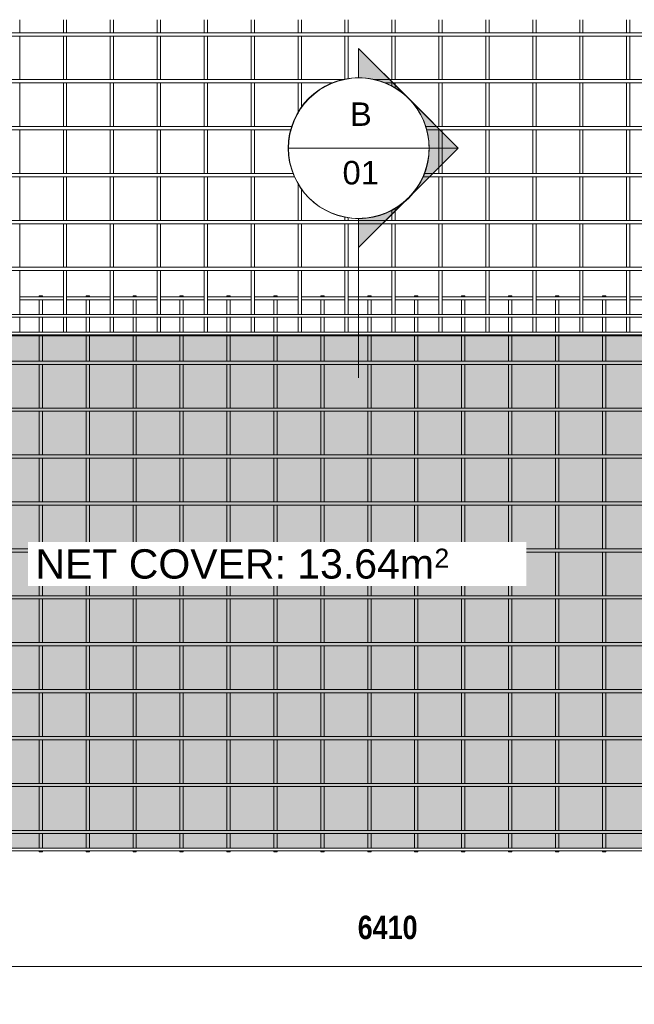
# Model space of a CAD drawing. Header units: millimetres. Extents: x -1324 to 8754, y -849 to 3349.
# Tile 2 of 4: x 1096 to 3715, y -849 to 3349. Entities that reach past the tile are written whole.
import ezdxf

# ---------------------------------------------------------------- set-up
doc = ezdxf.new("R2010")
doc.units = ezdxf.units.MM
for name, color, linetype, lineweight in [('A-ANNO-DIMS', 211, 'Continuous', 9), ('A-ANNO-DIMS-50', 211, 'Continuous', 9), ('A-DETL-GENF', 92, 'Continuous', 18), ('A-DETL-THIN', 151, 'Continuous', 18), ('A-GENM', 13, 'Continuous', 18), ('G-ANNO-SYMB', 111, 'Continuous', 9), ('G-ANNO-TEXT', 231, 'Continuous', 9)]:
    doc.layers.add(name, color=color, linetype=linetype, lineweight=lineweight)
doc.styles.add('Arial', font='arial.ttf', dxfattribs={"height": 100})
doc.styles.add('Arial_1', font='arial.ttf', dxfattribs={"height": 125})
doc.styles.add('Arial_2', font='arial.ttf', dxfattribs={"height": 81.236361})
doc.styles.add('TechnicBold', font='techb___.ttf', dxfattribs={"height": 100})
doc.dimstyles.new('Technic_-_DiagonalSlash', dxfattribs={"dimscale": 304.8, "dimtxt": 134.269535, "dimasz": 0.410105, "dimexe": 0.393701, "dimexo": 0.82021, "dimgap": 0.287073, "dimtad": 1, "dimdec": 0, "dimzin": 0, "dimdsep": 46, "dimtxsty": 'TechnicBold', "dimblk1": 'OBLIQUE', "dimblk2": 'OBLIQUE', "dimsah": 1, "dimcen": 0.09, "dimdle": 0.393701, "dimazin": 0, "dimtfac": 1, "dimtdec": 4, "dimtix": 1, "dimtmove": 0, "dimatfit": 3, "dimfxl": 1, "dimtvp": 1, "dimtfill": 1, "dimtolj": 1, "dimtzin": 0, "dimarcsym": 2})

# ---------------------------------------------------------------- blocks, each defined once
blk = doc.blocks.new('United Steel ML72 Double Mesh - United Steel ML72 Double Mesh-287847-Level 1')
at = {"layer": 'A-GENM'}
for p, q in [((-3252, 0), (-3252, -4)), ((-3238, 0), (-3252, 0)), ((-3238, -4), (-3238, 0)), ((-3052, 0), (-3052, -4)), ((-3038, 0), (-3052, 0)), ((-3038, -4), (-3038, 0)), ((-2852, 0), (-2852, -4)), ((-2838, 0), (-2852, 0)), ((-2838, -4), (-2838, 0)), ((-2652, 0), (-2652, -4)), ((-2638, 0), (-2652, 0)), ((-2638, -4), (-2638, 0)), ((-2452, 0), (-2452, -4)), ((-2438, 0), (-2452, 0)), ((-2438, -4), (-2438, 0)), ((-2252, 0), (-2252, -4)), ((-2238, 0), (-2252, 0)), ((-2238, -4), (-2238, 0)), ((-2052, 0), (-2052, -4.1)), ((-2038, 0), (-2052, 0)), ((-2038, -4.1), (-2038, 0)), ((-1852, 0), (-1852, -4.1)), ((-1838, 0), (-1852, 0)), ((-1838, -4.1), (-1838, 0)), ((-1652, 0), (-1652, -4.1)), ((-1638, 0), (-1652, 0)), ((-1638, -4.1), (-1638, 0)), ((-1452, 0), (-1452, -4.1)), ((-1438, 0), (-1452, 0)), ((-1438, -4.1), (-1438, 0)), ((-1252, 0), (-1252, -3.9)), ((-1238, 0), (-1252, 0)), ((-1238, -3.9), (-1238, 0)), ((-1052, 0), (-1052, -3.9)), ((-1038, 0), (-1052, 0)), ((-1038, -3.9), (-1038, 0)), ((-852, 0), (-852, -3.9)), ((-838, 0), (-852, 0)), ((-838, -3.9), (-838, 0)), ((-3148.8, -3.9), (-3334.8, -3.9)), ((-3334.8, -16.1), (-3148.8, -16.1)), ((-3252, -16), (-3252, -79)), ((-3238, -79), (-3238, -16)), ((-2948.8, -3.9), (-3134.8, -3.9)), ((-3134.8, -16.1), (-2948.8, -16.1)), ((-3052, -16), (-3052, -79)), ((-3038, -79), (-3038, -16)), ((-2748.8, -3.9), (-2934.8, -3.9)), ((-2934.8, -16.1), (-2748.8, -16.1)), ((-2852, -16), (-2852, -79)), ((-2838, -79), (-2838, -16)), ((-2548.8, -3.9), (-2734.8, -3.9)), ((-2734.8, -16.1), (-2548.8, -16.1)), ((-2652, -16), (-2652, -79)), ((-2638, -79), (-2638, -16)), ((-2348.8, -3.9), (-2534.8, -3.9)), ((-2534.8, -16.1), (-2348.8, -16.1)), ((-2452, -16), (-2452, -79)), ((-2438, -79), (-2438, -16)), ((-2148.8, -3.9), (-2334.8, -3.9)), ((-2334.8, -16.1), (-2148.8, -16.1)), ((-2252, -16), (-2252, -79)), ((-2238, -79), (-2238, -16)), ((-1948.8, -3.9), (-2134.8, -3.9)), ((-2134.8, -16.1), (-1948.8, -16.1)), ((-2052, -15.9), (-2052, -79.1)), ((-2038, -79.1), (-2038, -15.9)), ((-1748.8, -3.9), (-1934.8, -3.9)), ((-1934.8, -16.1), (-1748.8, -16.1)), ((-1852, -15.9), (-1852, -79.1)), ((-1838, -79.1), (-1838, -15.9)), ((-1548.8, -3.9), (-1734.8, -3.9)), ((-1734.8, -16.1), (-1548.8, -16.1)), ((-1652, -15.9), (-1652, -79.1)), ((-1638, -79.1), (-1638, -15.9)), ((-1348.8, -3.9), (-1534.8, -3.9)), ((-1534.8, -16.1), (-1348.8, -16.1)), ((-1452, -15.9), (-1452, -79.1)), ((-1438, -79.1), (-1438, -15.9)), ((-1148.8, -3.9), (-1334.8, -3.9)), ((-1334.8, -16.1), (-1148.8, -16.1)), ((-1252, -16.1), (-1252, -78.9)), ((-1238, -78.9), (-1238, -16.1)), ((-948.8, -3.9), (-1134.8, -3.9)), ((-1134.8, -16.1), (-948.8, -16.1)), ((-1052, -16.1), (-1052, -78.9)), ((-1038, -78.9), (-1038, -16.1)), ((-748.8, -3.9), (-934.8, -3.9)), ((-934.8, -16.1), (-748.8, -16.1)), ((-852, -16.1), (-852, -78.9)), ((-838, -78.9), (-838, -16.1)), ((-548.8, -3.9), (-734.8, -3.9)), ((-734.8, -16.1), (-548.8, -16.1)), ((-3148.8, -78.9), (-3334.8, -78.9)), ((-2948.8, -78.9), (-3134.2, -78.9)), ((-2748.8, -78.9), (-2934.8, -78.9)), ((-2548.8, -78.9), (-2734.8, -78.9)), ((-2348.8, -78.9), (-2534.8, -78.9)), ((-2148.8, -78.9), (-2334.8, -78.9)), ((-1948.8, -78.9), (-2134.8, -78.9)), ((-1748.8, -78.9), (-1934.8, -78.9)), ((-1548.8, -78.9), (-1734.8, -78.9)), ((-1348.8, -78.9), (-1534.8, -78.9)), ((-1148.8, -78.9), (-1334.8, -78.9)), ((-948.8, -78.9), (-1134.8, -78.9)), ((-748.8, -78.9), (-934.8, -78.9)), ((-548.8, -78.9), (-734.8, -78.9)), ((-3252, -91.1), (-3252, -154)), ((-3238, -154), (-3238, -91.1)), ((-3052, -91.1), (-3052, -154)), ((-3038, -154), (-3038, -91.1)), ((-2852, -91.1), (-2852, -154.1)), ((-2838, -154.1), (-2838, -91.1)), ((-2652, -91.1), (-2652, -154.1)), ((-2638, -154.1), (-2638, -91.1)), ((-2452, -91.1), (-2452, -154.1)), ((-2438, -154.1), (-2438, -91.1)), ((-2252, -91.1), (-2252, -154.1)), ((-2238, -154.1), (-2238, -91.1)), ((-2052, -91.1), (-2052, -154.1)), ((-2038, -154.1), (-2038, -91.1)), ((-1852, -91), (-1852, -154.2)), ((-1838, -154.2), (-1838, -91)), ((-1652, -91), (-1652, -154.2)), ((-1638, -154.2), (-1638, -91)), ((-1452, -91), (-1452, -154.2)), ((-1438, -154.2), (-1438, -91)), ((-1252, -91.2), (-1252, -154)), ((-1238, -154), (-1238, -91.2)), ((-1052, -91.2), (-1052, -154)), ((-1038, -154), (-1038, -91.2)), ((-852, -91.2), (-852, -154)), ((-838, -154), (-838, -91.2)), ((-3252, -166.1), (-3252, -170.1)), ((-3238, -170.1), (-3238, -166.1)), ((-3052, -166.1), (-3052, -170.1)), ((-3038, -170.1), (-3038, -166.1)), ((-2852, -166.1), (-2852, -170.1)), ((-2838, -170.1), (-2838, -166.1)), ((-2652, -166.1), (-2652, -170.1)), ((-2638, -170.1), (-2638, -166.1)), ((-2452, -166.1), (-2452, -170.1)), ((-2438, -170.1), (-2438, -166.1)), ((-2252, -166.1), (-2252, -170.1)), ((-2238, -170.1), (-2238, -166.1)), ((-2052, -166.1), (-2052, -170.1)), ((-2038, -170.1), (-2038, -166.1)), ((-1852, -166), (-1852, -170.1)), ((-1838, -170.1), (-1838, -166)), ((-1652, -166), (-1652, -170.1)), ((-1638, -170.1), (-1638, -166)), ((-1452, -166), (-1452, -170.1)), ((-1438, -170.1), (-1438, -166)), ((-1252, -166.2), (-1252, -170.1)), ((-1238, -170.1), (-1238, -166.2)), ((-1052, -166.2), (-1052, -170.1)), ((-1038, -170.1), (-1038, -166.2)), ((-852, -166.2), (-852, -170.1)), ((-838, -170.1), (-838, -166.2)), ((-3252, -170.1), (-3252, -278.1)), ((-3238, -278.1), (-3238, -170.1)), ((-3052, -170.1), (-3052, -278.1)), ((-3038, -278.1), (-3038, -170.1)), ((-2852, -170.1), (-2852, -278.1)), ((-2838, -278.1), (-2838, -170.1)), ((-2652, -170.1), (-2652, -278.1)), ((-2638, -278.1), (-2638, -170.1)), ((-2452, -170.1), (-2452, -278.1)), ((-2438, -278.1), (-2438, -170.1)), ((-2252, -170.1), (-2252, -278.1)), ((-2238, -278.1), (-2238, -170.1)), ((-2052, -170.1), (-2052, -278.1)), ((-2038, -278.1), (-2038, -170.1)), ((-1852, -170.1), (-1852, -278.1)), ((-1838, -278.1), (-1838, -170.1)), ((-1652, -170.1), (-1652, -278)), ((-1638, -278), (-1638, -170.1)), ((-1452, -170.1), (-1452, -278)), ((-1438, -278), (-1438, -170.1)), ((-1252, -170.1), (-1252, -278)), ((-1238, -278), (-1238, -170.1)), ((-1052, -170.1), (-1052, -278)), ((-1038, -278), (-1038, -170.1)), ((-852, -170.1), (-852, -278)), ((-838, -278), (-838, -170.1)), ((1250, -278), (-4934.9, -278)), ((-4934.9, -292), (1250, -292)), ((-3252, -291.9), (-3252, -478.1)), ((-3238, -478.1), (-3238, -291.9)), ((-3052, -291.9), (-3052, -478.1)), ((-3038, -478.1), (-3038, -291.9)), ((-2852, -291.9), (-2852, -478.1)), ((-2838, -478.1), (-2838, -291.9)), ((-2652, -291.9), (-2652, -478.1)), ((-2638, -478.1), (-2638, -291.9)), ((-2452, -291.9), (-2452, -478.1)), ((-2438, -478.1), (-2438, -291.9)), ((-2252, -291.9), (-2252, -478.1)), ((-2238, -478.1), (-2238, -291.9)), ((-2052, -291.9), (-2052, -478.1)), ((-2038, -478.1), (-2038, -291.9)), ((-1852, -291.9), (-1852, -478.1)), ((-1838, -478.1), (-1838, -291.9)), ((-1652, -292), (-1652, -478)), ((-1638, -478), (-1638, -292)), ((-1452, -292), (-1452, -478)), ((-1438, -478), (-1438, -292)), ((-1252, -292), (-1252, -478)), ((-1238, -478), (-1238, -292)), ((-1052, -292), (-1052, -478)), ((-1038, -478), (-1038, -292)), ((-852, -292), (-852, -478)), ((-838, -478), (-838, -292)), ((1250, -478), (-4934.9, -478)), ((-4934.9, -492), (1250, -492)), ((-3252, -491.9), (-3252, -678.1)), ((-3238, -678.1), (-3238, -491.9)), ((-3052, -491.9), (-3052, -678.1)), ((-3038, -678.1), (-3038, -491.9)), ((-2852, -491.9), (-2852, -678.1)), ((-2838, -678.1), (-2838, -491.9)), ((-2652, -491.9), (-2652, -678.1)), ((-2638, -678.1), (-2638, -491.9)), ((-2452, -491.9), (-2452, -678.1)), ((-2438, -678.1), (-2438, -491.9)), ((-2252, -491.9), (-2252, -678.1)), ((-2238, -678.1), (-2238, -491.9)), ((-2052, -491.9), (-2052, -678.1)), ((-2038, -678.1), (-2038, -491.9)), ((-1852, -491.9), (-1852, -678.1)), ((-1838, -678.1), (-1838, -491.9)), ((-1652, -492), (-1652, -678)), ((-1638, -678), (-1638, -492)), ((-1452, -492), (-1452, -678)), ((-1438, -678), (-1438, -492)), ((-1252, -492), (-1252, -678)), ((-1238, -678), (-1238, -492)), ((-1052, -492), (-1052, -678)), ((-1038, -678), (-1038, -492)), ((-852, -492), (-852, -678)), ((-838, -678), (-838, -492)), ((1250, -678), (-4934.9, -678)), ((-4934.9, -692), (1250, -692)), ((-3252, -691.9), (-3252, -878.1)), ((-3238, -878.1), (-3238, -691.9)), ((-3052, -691.9), (-3052, -878.1)), ((-3038, -878.1), (-3038, -691.9)), ((-2852, -691.9), (-2852, -878.1)), ((-2838, -878.1), (-2838, -691.9)), ((-2652, -691.9), (-2652, -878.1)), ((-2638, -878.1), (-2638, -691.9)), ((-2452, -691.9), (-2452, -878.1)), ((-2438, -878.1), (-2438, -691.9)), ((-2252, -691.9), (-2252, -878.1)), ((-2238, -878.1), (-2238, -691.9)), ((-2052, -691.9), (-2052, -878.1)), ((-2038, -878.1), (-2038, -691.9)), ((-1852, -691.9), (-1852, -878.1)), ((-1838, -878.1), (-1838, -691.9)), ((-1652, -692), (-1652, -878)), ((-1638, -878), (-1638, -692)), ((-1452, -692), (-1452, -878)), ((-1438, -878), (-1438, -692)), ((-1252, -692), (-1252, -878)), ((-1238, -878), (-1238, -692)), ((-1052, -692), (-1052, -878)), ((-1038, -878), (-1038, -692)), ((-852, -692), (-852, -878)), ((-838, -878), (-838, -692)), ((1250, -878), (-4934.9, -878)), ((-4934.9, -892), (1250, -892)), ((-3252, -891.9), (-3252, -1078.1)), ((-3238, -1078.1), (-3238, -891.9)), ((-3052, -891.9), (-3052, -1078.1)), ((-3038, -1078.1), (-3038, -891.9)), ((-2852, -891.9), (-2852, -1078.1)), ((-2838, -1078.1), (-2838, -891.9)), ((-2652, -891.9), (-2652, -1078.1)), ((-2638, -1078.1), (-2638, -891.9)), ((-2452, -891.9), (-2452, -1078.1)), ((-2438, -1078.1), (-2438, -891.9)), ((-2252, -891.9), (-2252, -1078.1)), ((-2238, -1078.1), (-2238, -891.9)), ((-2052, -891.9), (-2052, -1078.1)), ((-2038, -1078.1), (-2038, -891.9)), ((-1852, -891.9), (-1852, -1078.1)), ((-1838, -1078.1), (-1838, -891.9)), ((-1652, -892), (-1652, -1078)), ((-1638, -1078), (-1638, -892)), ((-1452, -892), (-1452, -1078)), ((-1438, -1078), (-1438, -892)), ((-1252, -892), (-1252, -1078)), ((-1238, -1078), (-1238, -892)), ((-1052, -892), (-1052, -1078)), ((-1038, -1078), (-1038, -892)), ((-852, -892), (-852, -1078)), ((-838, -1078), (-838, -892)), ((1250, -1078), (-4934.9, -1078)), ((-4934.9, -1092), (1250, -1092)), ((-3252, -1091.9), (-3252, -1278.1)), ((-3238, -1278.1), (-3238, -1091.9)), ((-3052, -1091.9), (-3052, -1278.1)), ((-3038, -1278.1), (-3038, -1091.9)), ((-2852, -1091.9), (-2852, -1278.1)), ((-2838, -1278.1), (-2838, -1091.9)), ((-2652, -1091.9), (-2652, -1278.1)), ((-2638, -1278.1), (-2638, -1091.9)), ((-2452, -1091.9), (-2452, -1278.1)), ((-2438, -1278.1), (-2438, -1091.9)), ((-2252, -1091.9), (-2252, -1278.1)), ((-2238, -1278.1), (-2238, -1091.9)), ((-2052, -1091.9), (-2052, -1278.1)), ((-2038, -1278.1), (-2038, -1091.9)), ((-1852, -1091.9), (-1852, -1278.1)), ((-1838, -1278.1), (-1838, -1091.9)), ((-1652, -1092), (-1652, -1278)), ((-1638, -1278), (-1638, -1092)), ((-1452, -1092), (-1452, -1278)), ((-1438, -1278), (-1438, -1092)), ((-1252, -1092), (-1252, -1278)), ((-1238, -1278), (-1238, -1092)), ((-1052, -1092), (-1052, -1278)), ((-1038, -1278), (-1038, -1092)), ((-852, -1092), (-852, -1278)), ((-838, -1278), (-838, -1092)), ((1250, -1278), (-4934.9, -1278)), ((-4934.9, -1292), (1250, -1292)), ((-3252, -1291.9), (-3252, -1478.1)), ((-3238, -1478.1), (-3238, -1291.9)), ((-3052, -1291.9), (-3052, -1478.1)), ((-3038, -1478.1), (-3038, -1291.9)), ((-2852, -1291.9), (-2852, -1478.1)), ((-2838, -1478.1), (-2838, -1291.9)), ((-2652, -1291.9), (-2652, -1478.1)), ((-2638, -1478.1), (-2638, -1291.9)), ((-2452, -1291.9), (-2452, -1478.1)), ((-2438, -1478.1), (-2438, -1291.9)), ((-2252, -1291.9), (-2252, -1478.1)), ((-2238, -1478.1), (-2238, -1291.9)), ((-2052, -1291.9), (-2052, -1478.1)), ((-2038, -1478.1), (-2038, -1291.9)), ((-1852, -1291.9), (-1852, -1478.1)), ((-1838, -1478.1), (-1838, -1291.9)), ((-1652, -1292), (-1652, -1478)), ((-1638, -1478), (-1638, -1292)), ((-1452, -1292), (-1452, -1478)), ((-1438, -1478), (-1438, -1292)), ((-1252, -1292), (-1252, -1478)), ((-1238, -1478), (-1238, -1292)), ((-1052, -1292), (-1052, -1478)), ((-1038, -1478), (-1038, -1292)), ((-852, -1292), (-852, -1478)), ((-838, -1478), (-838, -1292)), ((1250, -1478), (-4934.9, -1478)), ((-4934.9, -1492), (1250, -1492)), ((-3252, -1491.9), (-3252, -1678.1)), ((-3238, -1678.1), (-3238, -1491.9)), ((-3052, -1491.9), (-3052, -1678.1)), ((-3038, -1678.1), (-3038, -1491.9)), ((-2852, -1491.9), (-2852, -1678.1)), ((-2838, -1678.1), (-2838, -1491.9)), ((-2652, -1491.9), (-2652, -1678.1)), ((-2638, -1678.1), (-2638, -1491.9)), ((-2452, -1491.9), (-2452, -1678.1)), ((-2438, -1678.1), (-2438, -1491.9)), ((-2252, -1491.9), (-2252, -1678.1)), ((-2238, -1678.1), (-2238, -1491.9)), ((-2052, -1491.9), (-2052, -1678.1)), ((-2038, -1678.1), (-2038, -1491.9)), ((-1852, -1491.9), (-1852, -1678.1)), ((-1838, -1678.1), (-1838, -1491.9)), ((-1652, -1492), (-1652, -1678)), ((-1638, -1678), (-1638, -1492)), ((-1452, -1492), (-1452, -1678)), ((-1438, -1678), (-1438, -1492)), ((-1252, -1492), (-1252, -1678)), ((-1238, -1678), (-1238, -1492)), ((-1052, -1492), (-1052, -1678)), ((-1038, -1678), (-1038, -1492)), ((-852, -1492), (-852, -1678)), ((-838, -1678), (-838, -1492)), ((1250, -1678), (-4934.9, -1678)), ((-4934.9, -1692), (1250, -1692)), ((-3252, -1691.9), (-3252, -1878.1)), ((-3238, -1878.1), (-3238, -1691.9)), ((-3052, -1691.9), (-3052, -1878.1)), ((-3038, -1878.1), (-3038, -1691.9)), ((-2852, -1691.9), (-2852, -1878.1)), ((-2838, -1878.1), (-2838, -1691.9)), ((-2652, -1691.9), (-2652, -1878.1)), ((-2638, -1878.1), (-2638, -1691.9)), ((-2452, -1691.9), (-2452, -1878.1)), ((-2438, -1878.1), (-2438, -1691.9)), ((-2252, -1691.9), (-2252, -1878.1)), ((-2238, -1878.1), (-2238, -1691.9)), ((-2052, -1691.9), (-2052, -1878.1)), ((-2038, -1878.1), (-2038, -1691.9)), ((-1852, -1691.9), (-1852, -1878.1)), ((-1838, -1878.1), (-1838, -1691.9)), ((-1652, -1692), (-1652, -1878)), ((-1638, -1878), (-1638, -1692)), ((-1452, -1692), (-1452, -1878)), ((-1438, -1878), (-1438, -1692)), ((-1252, -1692), (-1252, -1878)), ((-1238, -1878), (-1238, -1692)), ((-1052, -1692), (-1052, -1878)), ((-1038, -1878), (-1038, -1692)), ((-852, -1692), (-852, -1878)), ((-838, -1878), (-838, -1692)), ((1250, -1878), (-4934.9, -1878)), ((-4934.9, -1892), (1250, -1892)), ((-3252, -1891.9), (-3252, -2078.1)), ((-3238, -2078.1), (-3238, -1891.9)), ((-3052, -1891.9), (-3052, -2078.1)), ((-3038, -2078.1), (-3038, -1891.9)), ((-2852, -1891.9), (-2852, -2078.1)), ((-2838, -2078.1), (-2838, -1891.9)), ((-2652, -1891.9), (-2652, -2078.1)), ((-2638, -2078.1), (-2638, -1891.9)), ((-2452, -1891.9), (-2452, -2078.1)), ((-2438, -2078.1), (-2438, -1891.9)), ((-2252, -1891.9), (-2252, -2078.1)), ((-2238, -2078.1), (-2238, -1891.9)), ((-2052, -1891.9), (-2052, -2078.1)), ((-2038, -2078.1), (-2038, -1891.9)), ((-1852, -1891.9), (-1852, -2078.1)), ((-1838, -2078.1), (-1838, -1891.9)), ((-1652, -1892), (-1652, -2078)), ((-1638, -2078), (-1638, -1892)), ((-1452, -1892), (-1452, -2078)), ((-1438, -2078), (-1438, -1892)), ((-1252, -1892), (-1252, -2078)), ((-1238, -2078), (-1238, -1892)), ((-1052, -1892), (-1052, -2078)), ((-1038, -2078), (-1038, -1892)), ((-852, -1892), (-852, -2078)), ((-838, -2078), (-838, -1892)), ((1250, -2078), (-4934.9, -2078)), ((-4934.9, -2092), (1250, -2092)), ((-3252, -2091.9), (-3252, -2279)), ((-3238, -2279), (-3238, -2091.9)), ((-3052, -2091.9), (-3052, -2279)), ((-3038, -2279), (-3038, -2091.9)), ((-2852, -2091.9), (-2852, -2279)), ((-2838, -2279), (-2838, -2091.9)), ((-2652, -2091.9), (-2652, -2279)), ((-2638, -2279), (-2638, -2091.9)), ((-2452, -2091.9), (-2452, -2279)), ((-2438, -2279), (-2438, -2091.9)), ((-2252, -2091.9), (-2252, -2279)), ((-2238, -2279), (-2238, -2091.9)), ((-2052, -2091.9), (-2052, -2279.1)), ((-2038, -2279.1), (-2038, -2091.9)), ((-1852, -2091.9), (-1852, -2279.1)), ((-1838, -2279.1), (-1838, -2091.9)), ((-1652, -2092), (-1652, -2279.1)), ((-1638, -2279.1), (-1638, -2092)), ((-1452, -2092), (-1452, -2279.1)), ((-1438, -2279.1), (-1438, -2092)), ((-1252, -2092), (-1252, -2278.9)), ((-1238, -2278.9), (-1238, -2092)), ((-1052, -2092), (-1052, -2278.9)), ((-1038, -2278.9), (-1038, -2092)), ((-852, -2092), (-852, -2278.9)), ((-838, -2278.9), (-838, -2092)), ((1250, -2278.9), (-4934.9, -2278.9)), ((-4934.9, -2291.1), (1250, -2291.1)), ((-3252, -2291), (-3252, -2353.7)), ((-3238, -2353.7), (-3238, -2291)), ((-3052, -2291), (-3052, -2353.7)), ((-3038, -2353.7), (-3038, -2291)), ((-2852, -2291), (-2852, -2353.7)), ((-2838, -2353.7), (-2838, -2291)), ((-2652, -2291), (-2652, -2353.7)), ((-2638, -2353.7), (-2638, -2291)), ((-2452, -2291), (-2452, -2353.7)), ((-2438, -2353.7), (-2438, -2291)), ((-2252, -2291), (-2252, -2353.7)), ((-2238, -2353.7), (-2238, -2291)), ((-2052, -2290.9), (-2052, -2353.7)), ((-2038, -2353.7), (-2038, -2290.9)), ((-1852, -2290.9), (-1852, -2353.7)), ((-1838, -2353.7), (-1838, -2290.9)), ((-1652, -2290.9), (-1652, -2353.7)), ((-1638, -2353.7), (-1638, -2290.9)), ((-1452, -2290.9), (-1452, -2353.7)), ((-1438, -2353.7), (-1438, -2290.9)), ((-1252, -2291.1), (-1252, -2353.7)), ((-1238, -2353.7), (-1238, -2291.1)), ((-1052, -2291.1), (-1052, -2353.7)), ((-1038, -2353.7), (-1038, -2291.1)), ((-852, -2291.1), (-852, -2353.7)), ((-838, -2353.7), (-838, -2291.1)), ((1460, -2353.9), (-4950, -2353.9)), ((-4950, -2366.1), (1460, -2366.1)), ((-3252, -2366), (-3252, -2370)), ((-3252, -2370), (-3238, -2370)), ((-3238, -2370), (-3238, -2366)), ((-3052, -2366), (-3052, -2370)), ((-3052, -2370), (-3038, -2370)), ((-3038, -2370), (-3038, -2366)), ((-2852, -2366), (-2852, -2370)), ((-2852, -2370), (-2838, -2370)), ((-2838, -2370), (-2838, -2366)), ((-2652, -2366), (-2652, -2370)), ((-2652, -2370), (-2638, -2370)), ((-2638, -2370), (-2638, -2366)), ((-2452, -2366), (-2452, -2370)), ((-2452, -2370), (-2438, -2370)), ((-2438, -2370), (-2438, -2366)), ((-2252, -2366), (-2252, -2370)), ((-2252, -2370), (-2238, -2370)), ((-2238, -2370), (-2238, -2366)), ((-2052, -2365.9), (-2052, -2370)), ((-2052, -2370), (-2038, -2370)), ((-2038, -2370), (-2038, -2365.9)), ((-1852, -2365.9), (-1852, -2370)), ((-1852, -2370), (-1838, -2370)), ((-1838, -2370), (-1838, -2365.9)), ((-1652, -2365.9), (-1652, -2370)), ((-1652, -2370), (-1638, -2370)), ((-1638, -2370), (-1638, -2365.9)), ((-1452, -2365.9), (-1452, -2370)), ((-1452, -2370), (-1438, -2370)), ((-1438, -2370), (-1438, -2365.9)), ((-1252, -2366.1), (-1252, -2370)), ((-1252, -2370), (-1238, -2370)), ((-1238, -2370), (-1238, -2366.1)), ((-1052, -2366.1), (-1052, -2370)), ((-1052, -2370), (-1038, -2370)), ((-1038, -2370), (-1038, -2366.1)), ((-852, -2366.1), (-852, -2370)), ((-852, -2370), (-838, -2370)), ((-838, -2370), (-838, -2366.1))]:
    blk.add_line(p, q, dxfattribs=at)
blk = doc.blocks.new('United Steel ML72 Double Mesh - United Steel ML72 Double Mesh-V1-Level 1')
at = {"layer": 'A-GENM'}
for p, q in [((-3438, -1078.1), (-3438, -1022.4)), ((-3252, -1022.4), (-3252, -1078.1)), ((-3238, -1078.1), (-3238, -1022.4)), ((-3052, -1022.4), (-3052, -1078.1)), ((-3038, -1078.1), (-3038, -1022.4)), ((-2852, -1022.4), (-2852, -1078.1)), ((-2838, -1078.1), (-2838, -1022.4)), ((-2652, -1022.4), (-2652, -1078.1)), ((-2638, -1078.1), (-2638, -1022.4)), ((-2452, -1022.4), (-2452, -1078.1)), ((-2438, -1078.1), (-2438, -1022.4)), ((-2252, -1022.4), (-2252, -1078.1)), ((-2238, -1078.1), (-2238, -1022.4)), ((-2052, -1022.4), (-2052, -1078.1)), ((-2038, -1078.1), (-2038, -1022.4)), ((-1852, -1022.4), (-1852, -1078.1)), ((-1838, -1078.1), (-1838, -1022.4)), ((-1652, -1022.4), (-1652, -1078)), ((-1638, -1078), (-1638, -1022.4)), ((-1452, -1022.4), (-1452, -1078)), ((-1438, -1078), (-1438, -1022.4)), ((-1252, -1022.4), (-1252, -1078)), ((-1238, -1078), (-1238, -1022.4)), ((-1052, -1022.4), (-1052, -1078)), ((-1038, -1078), (-1038, -1022.4)), ((-852, -1022.4), (-852, -1078)), ((-838, -1078), (-838, -1022.4)), ((1460, -1078), (-4950, -1078)), ((-4950, -1092), (1460, -1092)), ((-3438, -1278.1), (-3438, -1091.9)), ((-3252, -1091.9), (-3252, -1278.1)), ((-3238, -1278.1), (-3238, -1091.9)), ((-3052, -1091.9), (-3052, -1278.1)), ((-3038, -1278.1), (-3038, -1091.9)), ((-2852, -1091.9), (-2852, -1278.1)), ((-2838, -1278.1), (-2838, -1091.9)), ((-2652, -1091.9), (-2652, -1278.1)), ((-2638, -1278.1), (-2638, -1091.9)), ((-2452, -1091.9), (-2452, -1278.1)), ((-2438, -1278.1), (-2438, -1091.9)), ((-2252, -1091.9), (-2252, -1278.1)), ((-2238, -1278.1), (-2238, -1091.9)), ((-2052, -1091.9), (-2052, -1276.8)), ((-2038, -1275.2), (-2038, -1091.9)), ((-1852, -1091.9), (-1852, -1278.1)), ((-1838, -1278.1), (-1838, -1091.9)), ((-1652, -1092), (-1652, -1278)), ((-1638, -1278), (-1638, -1092)), ((-1452, -1092), (-1452, -1278)), ((-1438, -1278), (-1438, -1092)), ((-1252, -1092), (-1252, -1278)), ((-1238, -1278), (-1238, -1092)), ((-1052, -1092), (-1052, -1278)), ((-1038, -1278), (-1038, -1092)), ((-852, -1092), (-852, -1278)), ((-838, -1278), (-838, -1092)), ((-2056, -1278), (-4950, -1278)), ((-4950, -1292), (-2102.2, -1292)), ((-3438, -1478.1), (-3438, -1291.9)), ((-3252, -1291.9), (-3252, -1478.1)), ((-3238, -1478.1), (-3238, -1291.9)), ((-3052, -1291.9), (-3052, -1478.1)), ((-3038, -1478.1), (-3038, -1291.9)), ((-2852, -1291.9), (-2852, -1478.1)), ((-2838, -1478.1), (-2838, -1291.9)), ((-2652, -1291.9), (-2652, -1478.1)), ((-2638, -1478.1), (-2638, -1291.9)), ((-2452, -1291.9), (-2452, -1478.1)), ((-2438, -1478.1), (-2438, -1291.9)), ((-2252, -1291.9), (-2252, -1422.6)), ((-2238, -1399.1), (-2238, -1291.9)), ((1460, -1278), (-1929.3, -1278)), ((-1883.2, -1292), (1460, -1292)), ((-1852, -1291.9), (-1852, -1307.4)), ((-1838, -1314.9), (-1838, -1291.9)), ((-1652, -1292), (-1652, -1478)), ((-1638, -1478), (-1638, -1292)), ((-1452, -1292), (-1452, -1478)), ((-1438, -1478), (-1438, -1292)), ((-1252, -1292), (-1252, -1478)), ((-1238, -1478), (-1238, -1292)), ((-1052, -1292), (-1052, -1478)), ((-1038, -1478), (-1038, -1292)), ((-852, -1292), (-852, -1478)), ((-838, -1478), (-838, -1292)), ((-2276.5, -1478), (-4950, -1478)), ((-4950, -1492), (-2280.8, -1492)), ((-3438, -1678.1), (-3438, -1491.9)), ((-3252, -1491.9), (-3252, -1678.1)), ((-3238, -1678.1), (-3238, -1491.9)), ((-3052, -1491.9), (-3052, -1678.1)), ((-3038, -1678.1), (-3038, -1491.9)), ((-2852, -1491.9), (-2852, -1678.1)), ((-2838, -1678.1), (-2838, -1491.9)), ((-2652, -1491.9), (-2652, -1678.1)), ((-2638, -1678.1), (-2638, -1491.9)), ((-2452, -1491.9), (-2452, -1678.1)), ((-2438, -1678.1), (-2438, -1491.9)), ((1460, -1478), (-1708.8, -1478)), ((-1704.6, -1492), (1460, -1492)), ((-1652, -1492), (-1652, -1678)), ((-1638, -1678), (-1638, -1492)), ((-1452, -1492), (-1452, -1678)), ((-1438, -1678), (-1438, -1492)), ((-1252, -1492), (-1252, -1678)), ((-1238, -1678), (-1238, -1492)), ((-1052, -1492), (-1052, -1678)), ((-1038, -1678), (-1038, -1492)), ((-852, -1492), (-852, -1678)), ((-838, -1678), (-838, -1492)), ((-2272.1, -1678), (-4950, -1678)), ((1460, -1678), (-1713.2, -1678)), ((-4950, -1692), (-2266.4, -1692)), ((-3438, -1878.1), (-3438, -1691.9)), ((-3252, -1691.9), (-3252, -1878.1)), ((-3238, -1878.1), (-3238, -1691.9)), ((-3052, -1691.9), (-3052, -1878.1)), ((-3038, -1878.1), (-3038, -1691.9)), ((-2852, -1691.9), (-2852, -1878.1)), ((-2838, -1878.1), (-2838, -1691.9)), ((-2652, -1691.9), (-2652, -1878.1)), ((-2638, -1878.1), (-2638, -1691.9)), ((-2452, -1691.9), (-2452, -1878.1)), ((-2438, -1878.1), (-2438, -1691.9)), ((-2252, -1719), (-2252, -1878.1)), ((-1719, -1692), (1460, -1692)), ((-1652, -1692), (-1652, -1878)), ((-1638, -1878), (-1638, -1692)), ((-1452, -1692), (-1452, -1878)), ((-1438, -1878), (-1438, -1692)), ((-1252, -1692), (-1252, -1878)), ((-1238, -1878), (-1238, -1692)), ((-1052, -1692), (-1052, -1878)), ((-1038, -1878), (-1038, -1692)), ((-852, -1692), (-852, -1878)), ((-838, -1878), (-838, -1692)), ((-2238, -1878.1), (-2238, -1742.5)), ((-1852, -1834.1), (-1852, -1878.1)), ((-1838, -1878.1), (-1838, -1826.6)), ((1460, -1878), (-4950, -1878)), ((-2052, -1864.8), (-2052, -1878.1)), ((-2038, -1878.1), (-2038, -1866.3)), ((-4950, -1892), (1460, -1892)), ((-3438, -2078.1), (-3438, -1891.9)), ((-3252, -1891.9), (-3252, -2078.1)), ((-3238, -2078.1), (-3238, -1891.9)), ((-3052, -1891.9), (-3052, -2078.1)), ((-3038, -2078.1), (-3038, -1891.9)), ((-2852, -1891.9), (-2852, -2078.1)), ((-2838, -2078.1), (-2838, -1891.9)), ((-2652, -1891.9), (-2652, -2078.1)), ((-2638, -2078.1), (-2638, -1891.9)), ((-2452, -1891.9), (-2452, -2078.1)), ((-2438, -2078.1), (-2438, -1891.9)), ((-2252, -1891.9), (-2252, -2078.1)), ((-2238, -2078.1), (-2238, -1891.9)), ((-2052, -1891.9), (-2052, -2078.1)), ((-2038, -2078.1), (-2038, -1891.9)), ((-1852, -1891.9), (-1852, -2078.1)), ((-1838, -2078.1), (-1838, -1891.9)), ((-1652, -1892), (-1652, -2078)), ((-1638, -2078), (-1638, -1892)), ((-1452, -1892), (-1452, -2078)), ((-1438, -2078), (-1438, -1892)), ((-1252, -1892), (-1252, -2078)), ((-1238, -2078), (-1238, -1892)), ((-1052, -1892), (-1052, -2078)), ((-1038, -2078), (-1038, -1892)), ((-852, -1892), (-852, -2078)), ((-838, -2078), (-838, -1892)), ((1460, -2078), (-4950, -2078)), ((-4950, -2092), (1460, -2092)), ((-3438, -2278.9), (-3438, -2091.9)), ((-3252, -2091.9), (-3252, -2279)), ((-3238, -2279), (-3238, -2091.9)), ((-3052, -2091.9), (-3052, -2279)), ((-3038, -2279), (-3038, -2091.9)), ((-2852, -2091.9), (-2852, -2279)), ((-2838, -2279), (-2838, -2091.9)), ((-2652, -2091.9), (-2652, -2279)), ((-2638, -2279), (-2638, -2091.9)), ((-2452, -2091.9), (-2452, -2279)), ((-2438, -2279), (-2438, -2091.9)), ((-2252, -2091.9), (-2252, -2279)), ((-2238, -2279), (-2238, -2091.9)), ((-2052, -2091.9), (-2052, -2279.1)), ((-2038, -2279.1), (-2038, -2091.9)), ((-1852, -2091.9), (-1852, -2279.1)), ((-1838, -2279.1), (-1838, -2091.9)), ((-1652, -2092), (-1652, -2279.1)), ((-1638, -2279.1), (-1638, -2092)), ((-1452, -2092), (-1452, -2279.1)), ((-1438, -2279.1), (-1438, -2092)), ((-1252, -2092), (-1252, -2278.9)), ((-1238, -2278.9), (-1238, -2092)), ((-1052, -2092), (-1052, -2278.9)), ((-1038, -2278.9), (-1038, -2092)), ((-852, -2092), (-852, -2278.9)), ((-838, -2278.9), (-838, -2092)), ((1460, -2278.9), (-4950, -2278.9)), ((-4950, -2291.1), (1460, -2291.1)), ((-3438, -2353.9), (-3438, -2291.1)), ((-3252, -2291), (-3252, -2354)), ((-3238, -2354), (-3238, -2291)), ((-3052, -2291), (-3052, -2354)), ((-3038, -2354), (-3038, -2291)), ((-2852, -2291), (-2852, -2354)), ((-2838, -2354), (-2838, -2291)), ((-2652, -2291), (-2652, -2354)), ((-2638, -2354), (-2638, -2291)), ((-2452, -2291), (-2452, -2354)), ((-2438, -2354), (-2438, -2291)), ((-2252, -2291), (-2252, -2354)), ((-2238, -2354), (-2238, -2291)), ((-2052, -2290.9), (-2052, -2354.1)), ((-2038, -2354.1), (-2038, -2290.9)), ((-1852, -2290.9), (-1852, -2354.1)), ((-1838, -2354.1), (-1838, -2290.9)), ((-1652, -2290.9), (-1652, -2354.1)), ((-1638, -2354.1), (-1638, -2290.9)), ((-1452, -2290.9), (-1452, -2354.1)), ((-1438, -2354.1), (-1438, -2290.9)), ((-1252, -2291.1), (-1252, -2353.9)), ((-1238, -2353.9), (-1238, -2291.1)), ((-1052, -2291.1), (-1052, -2353.9)), ((-1038, -2353.9), (-1038, -2291.1)), ((-852, -2291.1), (-852, -2353.9)), ((-838, -2353.9), (-838, -2291.1)), ((1460, -2353.9), (-4950, -2353.9)), ((-4950, -2366.1), (1460, -2366.1)), ((-3438, -2370), (-3438, -2366.1)), ((-3252, -2366), (-3252, -2370)), ((-3252, -2370), (-3238, -2370)), ((-3238, -2370), (-3238, -2366)), ((-3052, -2366), (-3052, -2370)), ((-3052, -2370), (-3038, -2370)), ((-3038, -2370), (-3038, -2366)), ((-2852, -2366), (-2852, -2370)), ((-2852, -2370), (-2838, -2370)), ((-2838, -2370), (-2838, -2366)), ((-2652, -2366), (-2652, -2370)), ((-2652, -2370), (-2638, -2370)), ((-2638, -2370), (-2638, -2366)), ((-2452, -2366), (-2452, -2370)), ((-2452, -2370), (-2438, -2370)), ((-2438, -2370), (-2438, -2366)), ((-2252, -2366), (-2252, -2370)), ((-2252, -2370), (-2238, -2370)), ((-2238, -2370), (-2238, -2366)), ((-2052, -2365.9), (-2052, -2370)), ((-2052, -2370), (-2038, -2370)), ((-2038, -2370), (-2038, -2365.9)), ((-1852, -2365.9), (-1852, -2370)), ((-1852, -2370), (-1838, -2370)), ((-1838, -2370), (-1838, -2365.9)), ((-1652, -2365.9), (-1652, -2370)), ((-1652, -2370), (-1638, -2370)), ((-1638, -2370), (-1638, -2365.9)), ((-1452, -2365.9), (-1452, -2370)), ((-1452, -2370), (-1438, -2370)), ((-1438, -2370), (-1438, -2365.9)), ((-1252, -2366.1), (-1252, -2370)), ((-1252, -2370), (-1238, -2370)), ((-1238, -2370), (-1238, -2366.1)), ((-1052, -2366.1), (-1052, -2370)), ((-1052, -2370), (-1038, -2370)), ((-1038, -2370), (-1038, -2366.1)), ((-852, -2366.1), (-852, -2370)), ((-852, -2370), (-838, -2370)), ((-838, -2370), (-838, -2366.1))]:
    blk.add_line(p, q, dxfattribs=at)
blk = doc.blocks.new('Section - M_Section Head - Filled-1049-Level 1')
at = {"layer": 'G-ANNO-SYMB'}
h = blk.add_hatch(color=256, dxfattribs=at)
edge = h.paths.add_edge_path()
edge.add_line((-6, 8.485), (-6, 6))
edge.add_arc((-6, 0), 6, 90, 135)
edge.add_line((-10.243, 4.243), (-6, 8.485))
h = blk.add_hatch(color=256, dxfattribs=at)
edge = h.paths.add_edge_path()
edge.add_line((-6, 8.485), (-1.757, 4.243))
edge.add_arc((-6, 0), 6, 45, 90)
edge.add_line((-6, 6), (-6, 8.485))
h = blk.add_hatch(color=256, dxfattribs=at)
edge = h.paths.add_edge_path()
edge.add_line((-14.485, 0), (-10.243, 4.243))
edge.add_arc((-6, 0), 6, 135, 180)
edge.add_line((-12, 0), (-14.485, 0))
h = blk.add_hatch(color=256, dxfattribs=at)
edge = h.paths.add_edge_path()
edge.add_line((2.485, 0), (0, 0))
edge.add_arc((-6, 0), 6, 360, 405)
edge.add_line((-1.757, 4.243), (2.485, 0))
for p, q in [((-6, 8.485), (-14.485, 0)), ((-6, 8.485), (-10.243, 4.243)), ((-6, 8.485), (2.485, 0)), ((-6, 6), (-6, 8.485)), ((-6, 8.485), (-6, 6)), ((-1.757, 4.243), (-6, 8.485)), ((-10.243, 4.243), (-14.485, 0)), ((2.485, 0), (-1.757, 4.243)), ((-14.485, 0), (-12, 0)), ((0, 0), (2.485, 0)), ((-12, 0), (-14.485, 0)), ((0, 0), (2.485, 0))]:
    blk.add_line(p, q, dxfattribs=at)
for start, end in [(360, 180), (90, 135), (45, 90), (135, 180), (360, 45), (180, 360)]:
    blk.add_arc((-6, 0), 6, start, end, dxfattribs=at)
blk = doc.blocks.new('DIMBLOCK2-Level 1')
at = {"layer": 'A-ANNO-DIMS-50'}
for p, q in [((-518.8, -687), (-518.8, -485.6)), ((5891.2, -687), (5891.2, -567)), ((-638.8, -687), (6011.2, -687)), ((-518.8, -687), (-518.8, -807)), ((5891.2, -687), (5891.2, -848.6))]:
    blk.add_line(p, q, dxfattribs=at)
at = {"layer": 'A-ANNO-DIMS-50', "lineweight": 50}
for p, q in [((-518.8, -687), (-456.3, -624.5)), ((5891.2, -687), (5953.7, -624.5)), ((-518.8, -687), (-581.3, -749.5)), ((5891.2, -687), (5828.7, -749.5))]:
    blk.add_line(p, q, dxfattribs=at)
at = {"layer": 'A-ANNO-DIMS-50', "color": 0, "insert": (2536.7, -470.7), "char_height": 100, "width": 358.691, "attachment_point": 1, "line_spacing_factor": 0.959068, "style": 'TechnicBold', "bg_fill": 3, "box_fill_scale": 1.25, "bg_fill_color": 256, "bg_fill_true_color": 13158600, "bg_fill_transparency": 0}
blk.add_mtext('6410', dxfattribs=at)
blk = doc.blocks.new('_Oblique')
at = {"color": 0, "linetype": 'ByBlock', "lineweight": -2}
blk.add_line((-0.5, -0.5), (0.5, 0.5), dxfattribs=at)

msp = doc.modelspace()

# ---------------------------------------------------------------- hatches: boundary and pattern name
at = {"layer": 'A-DETL-GENF', "transparency": 33554534}
msp.add_hatch(color=155, dxfattribs=at).paths.add_polyline_path([(2879.1, -182.4), (5681.2, -182.4), (5681.2, 2001.2), (-503.7, 2001.2), (-503.7, -182.4), (2804.6, -182.4)])

# ---------------------------------------------------------------- linework, layer by layer
at = {"layer": 'A-DETL-THIN'}
for p, q in [((5681.2, 2001.2), (-503.7, 2001.2)), ((-503.7, -182.4), (5681.2, -182.4))]:
    msp.add_line(p, q, dxfattribs=at)
for start, end in [(360, 180), (180, 360)]:
    msp.add_arc((2541.7, 2800.5), 300, start, end, dxfattribs=at)
at = {"layer": 'G-ANNO-SYMB'}
for p, q in [((2240.5, 2801.7), (2840.5, 2801.7)), ((2540.5, 2501.7), (2540.5, 1822.4))]:
    msp.add_line(p, q, dxfattribs=at)

# ---------------------------------------------------------------- block references
at = {"layer": 'A-GENM'}
for name, p in [('United Steel ML72 Double Mesh - United Steel ML72 Double Mesh-V1-Level 1', (4534.4, 4371.2)), ('United Steel ML72 Double Mesh - United Steel ML72 Double Mesh-287847-Level 1', (4431.2, 2171.3))]:
    msp.add_blockref(name, p, dxfattribs=at)
at = {"layer": 'G-ANNO-SYMB', "xscale": 49.99999999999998, "yscale": 49.99999999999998, "zscale": 49.99999999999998, "rotation": 269.9999999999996}
msp.add_blockref('Section - M_Section Head - Filled-1049-Level 1', (2540.5, 2501.7), dxfattribs=at)

# ---------------------------------------------------------------- texts
at = {"layer": 'G-ANNO-SYMB', "char_height": 100, "attachment_point": 1, "style": 'Arial'}
for s, insert, width in [('B', (2503.3, 2996.2), 116.245), ('01', (2471.8, 2746.7), 192.405)]:
    msp.add_mtext(s, dxfattribs=dict(at, insert=insert, width=width))

# ---------------------------------------------------------------- dimensions: what is measured, and where the dimension line sits
at = {"layer": 'A-ANNO-DIMS'}
dim = msp.add_linear_dim(base=(5891.2, -687), p1=(-518.8, -235.6), p2=(5891.2, -598.6), dimstyle='Technic_-_DiagonalSlash', override={"dimpost": '<>', "dimfxl": 6420.270977}, dxfattribs=at)
dim.commit()
dim.dimension.update_dxf_attribs({"geometry": 'DIMBLOCK2-Level 1', "text_midpoint": (2686.2, -548.5)})

# ---------------------------------------------------------------- next in the draw order: texts
at = {"layer": 'G-ANNO-TEXT', "color": 7, "attachment_point": 1, "bg_fill": 3, "box_fill_scale": 1.25, "bg_fill_color": 256, "bg_fill_true_color": 13158600, "bg_fill_transparency": 0}
for s, insert, char_height, width, style in [('NET COVER: 13.64m', (1163.5, 1091.3), 125, 2060.337, 'Arial_1'), ('2', (2863.4, 1093.9), 81.2, 76.16, 'Arial_2')]:
    msp.add_mtext(s, dxfattribs=dict(at, insert=insert, char_height=char_height, width=width, style=style))

doc.saveas('drawing.dxf')
